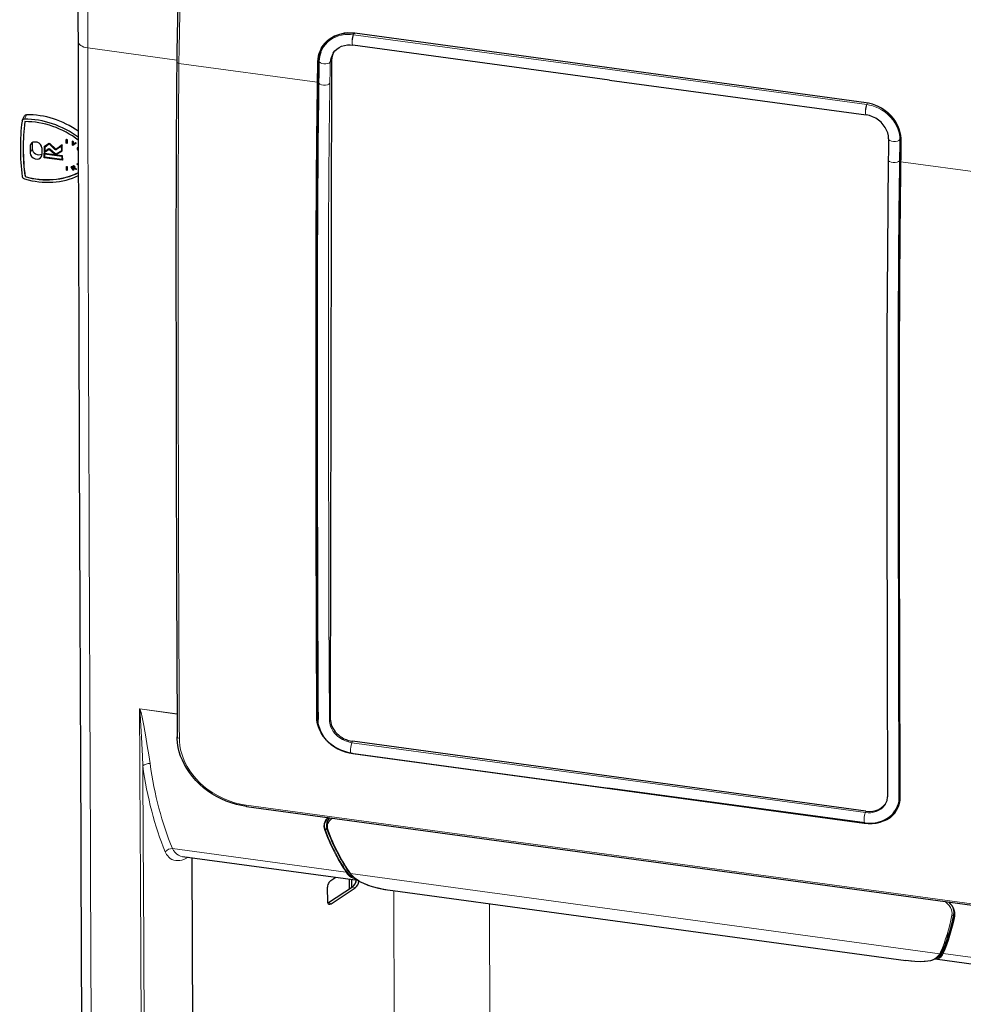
# Model space of a CAD drawing. Extents: x -26 to 514, y -3 to 930.
# Tile 7 of 9: x -26 to 302, y 241 to 584. Entities that reach past the tile are written whole.
import ezdxf

# ---------------------------------------------------------------- set-up
doc = ezdxf.new("R2010")
doc.units = 0

msp = doc.modelspace()

# ---------------------------------------------------------------- linework, layer by layer
at = {"color": 7, "lineweight": 15}
for p, q in [((89.906723, 578.695251), (89.9646, 578.6875)), ((89.9646, 578.6875), (90.212189, 579.236206)), ((179.385544, 566.517822), (89.9646, 578.6875)), ((90.347824, 579.305176), (268.56012, 555.04071)), ((28.357086, 569.856323), (-2.6828, 574.08252)), ((77.590286, 569.329712), (77.951065, 570.039612)), ((81.848969, 569.016052), (82.331406, 569.82135)), ((77.288147, 562.11853), (29.102386, 568.67926)), ((81.848969, 569.016052), (81.847794, 568.96637)), ((81.850342, 569.059326), (81.848969, 569.016052)), ((81.850342, 569.059326), (81.85231, 569.110046)), ((179.385544, 566.517822), (268.806488, 554.348206)), ((77.288132, 562.11853), (77.287186, 562.046875)), ((77.470032, 562.168457), (77.46907, 562.096802)), ((81.707535, 561.781921), (81.707108, 561.754272)), ((268.806488, 554.348206), (269.046204, 554.879456)), ((268.864319, 554.340149), (268.806488, 554.348206)), ((-24.762726, 549.241699), (-24.016296, 550.817017)), ((280.346222, 541.957031), (280.572937, 542.335571)), ((280.672333, 542.446655), (280.574707, 542.459961)), ((280.672974, 542.477295), (280.71579, 542.564575)), ((-22.227631, 540.893066), (-22.739105, 539.813599)), ((-22.03244, 538.87793), (-22.729095, 537.407654)), ((-15.874115, 538.874634), (-15.898987, 538.822144)), ((-13.617615, 538.851746), (-13.642487, 538.799194)), ((-7.809204, 540.56781), (-7.834076, 540.515259)), ((-6.251068, 539.31543), (-6.27594, 539.262939)), ((280.347046, 542.016296), (280.346222, 541.957031)), ((280.347504, 542.0802), (280.347046, 542.016296)), ((280.347504, 542.0802), (280.347504, 542.155273)), ((-13.833099, 537.178589), (-13.858002, 537.126099)), ((-6.027161, 538.72998), (-6.052032, 538.67749)), ((-7.807648, 532.903809), (-7.83255, 532.851318)), ((-7.526428, 532.949463), (-7.5513, 532.896973)), ((-7.139496, 532.464233), (-7.164368, 532.411743)), ((-6.989716, 532.120117), (-7.014587, 532.067566)), ((280.22229, 534.765564), (280.221924, 534.737915)), ((280.547791, 535.107117), (280.450928, 535.1203)), ((280.728394, 534.419128), (280.727448, 534.347412)), ((328.914185, 527.858398), (280.728394, 534.419128)), ((76.91626, 524.668457), (76.916534, 524.710754)), ((77.09819, 524.721558), (77.098465, 524.763794)), ((76.813187, 499.293274), (76.813232, 499.315857)), ((76.995117, 499.34845), (76.995163, 499.371033)), ((81.214279, 498.674316), (81.214279, 498.673401)), ((280.356476, 496.969055), (280.35675, 497.011383)), ((279.745483, 471.638245), (279.745483, 471.637329)), ((280.253387, 471.593903), (280.253418, 471.616486)), ((76.859116, 395.150665), (76.8591, 395.15683)), ((77.041046, 395.208069), (77.041031, 395.213348)), ((280.299286, 367.451294), (280.299286, 367.457458)), ((15.406952, 343.632538), (15.38266, 343.706543)), ((28.457794, 341.926697), (15.383057, 343.706909)), ((15.465424, 343.675476), (15.383057, 343.706696)), ((15.406952, 343.632538), (15.465424, 343.675476)), ((28.457886, 341.906494), (15.465424, 343.675476)), ((77.240036, 340.703094), (77.569901, 341.352112)), ((81.545914, 339.789734), (81.546158, 339.745972)), ((81.546158, 339.745972), (81.853882, 340.259613)), ((89.377304, 331.911011), (89.588074, 332.390656)), ((89.377304, 331.911011), (178.84668, 319.734741)), ((89.726624, 327.997375), (267.938934, 303.73288)), ((89.762772, 328.201294), (89.766785, 328.210022)), ((89.762772, 328.201294), (267.975098, 303.936829)), ((268.31604, 307.558472), (178.84668, 319.734741)), ((280.015442, 312.777435), (280.237183, 313.147522)), ((280.015442, 312.777435), (280.015472, 312.724762)), ((280.334137, 313.113342), (280.384674, 313.216339)), ((52.543427, 310.161652), (305.383118, 275.736267)), ((268.31604, 307.558472), (268.526825, 308.038147)), ((80.144287, 301.502686), (80.622299, 302.091522)), ((267.975098, 303.936829), (267.983795, 303.955719)), ((87.32106, 286.79776), (26.848907, 295.031342)), ((-1.66394, 286.207153), (-1.66394, 286.206146)), ((-1.66394, 286.205872), (-1.66391, 286.195953)), ((-1.66391, 286.195923), (-1.167938, 166.541351)), ((87.349747, 286.754639), (87.32106, 286.79776)), ((87.574097, 286.933289), (87.545532, 286.975708)), ((87.857529, 287.484039), (87.574097, 286.933289)), ((294.221344, 258.351837), (88.896439, 286.307831)), ((15.723297, 283.828583), (16.219238, 164.174011)), ((16.744751, 284.013702), (17.240723, 164.35881)), ((90.568832, 281.301331), (89.64566, 281.713684)), ((282.450989, 256.017517), (103.602005, 280.368713)), ((103.95491, 280.313995), (104.192886, 222.900589)), ((82.109009, 275.761078), (81.185837, 276.173431)), ((137.291031, 275.775116), (137.485306, 228.908264)), ((299.058502, 272.079834), (299.320221, 272.902527)), ((296.865631, 263.631805), (295.321136, 258.647522)), ((296.765045, 263.389984), (296.865631, 263.631805)), ((295.321136, 258.647522), (295.33728, 258.683838)), ((295.462463, 258.419067), (295.478546, 258.456085)), ((355.950684, 250.222504), (295.478546, 258.456085))]:
    msp.add_line(p, q, dxfattribs=at)
at = {"color": 7, "lineweight": 30}
for p, q in [((268.576904, 554.951782), (90.364563, 579.216309)), ((79.015472, 574.124634), (78.955048, 574.001526)), ((89.669174, 575.073059), (89.718002, 575.066406)), ((179.138947, 562.89679), (89.718002, 575.066406)), ((78.544128, 572.618958), (78.706635, 573.046204)), ((82.331406, 569.82135), (81.853882, 340.259613)), ((77.910675, 569.387573), (77.90921, 569.325623)), ((77.912659, 569.454346), (77.910675, 569.387573)), ((77.912659, 569.454407), (77.915543, 569.532837)), ((179.138947, 562.89679), (268.559906, 550.727112)), ((77.786026, 562.122986), (77.78566, 562.095337)), ((-25.502289, 548.818909), (-24.755829, 550.394226)), ((268.608704, 550.720459), (268.559906, 550.727112)), ((276.408386, 542.354248), (276.407532, 542.304565)), ((276.408936, 542.394775), (276.408386, 542.354248)), ((276.408936, 542.394775), (276.409241, 542.442383)), ((280.574707, 542.459961), (280.572937, 542.335571)), ((280.672333, 542.446655), (280.672974, 542.477295)), ((-16.378815, 540.643555), (-17.857697, 539.534058)), ((-17.832825, 539.586548), (-17.857697, 539.534058)), ((-17.857697, 539.534058), (-17.8508, 537.87854)), ((-16.353912, 540.696045), (-17.832825, 539.586548)), ((-16.264099, 540.488892), (-17.663696, 539.438904)), ((-17.663696, 539.438904), (-17.657623, 537.976501)), ((-17.657623, 537.976501), (-16.466187, 538.877441)), ((-17.638672, 539.457642), (-17.632751, 538.028992)), ((-17.632751, 538.028992), (-16.441315, 538.929993)), ((-16.441315, 538.929993), (-16.466187, 538.877441)), ((-16.457275, 538.882324), (-16.466187, 538.877441)), ((-16.432373, 538.934814), (-16.441315, 538.929993)), ((-16.353912, 540.696045), (-16.378815, 540.643555)), ((-16.086853, 540.510376), (-16.264099, 540.488892)), ((-14.114502, 538.737183), (-15.906677, 540.439575)), ((-15.856567, 538.863892), (-15.881439, 538.811401)), ((-15.874115, 538.874634), (-15.856567, 538.863892)), ((-15.856567, 538.863892), (-14.050659, 537.282349)), ((-15.770782, 540.616638), (-15.795654, 540.564148)), ((-13.987091, 538.84613), (-15.795654, 540.564148)), ((-13.962189, 538.898682), (-15.770782, 540.616638)), ((-13.962189, 538.898682), (-13.987091, 538.84613)), ((-11.568878, 540.241699), (-13.642487, 538.799194)), ((-11.543976, 540.294189), (-13.617615, 538.851746)), ((-11.760925, 539.874878), (-13.507294, 538.660034)), ((-11.754303, 538.283752), (-11.760925, 539.874878)), ((-11.543976, 540.294189), (-11.568878, 540.241699)), ((-11.560272, 538.179138), (-11.568878, 540.241699)), ((-11.5354, 538.231628), (-11.543976, 540.294189)), ((-10.127655, 542.174194), (-10.152527, 542.121704)), ((-10.152527, 542.121704), (-9.9104, 542.088745)), ((-10.147278, 540.860535), (-10.152527, 542.121704)), ((-9.905151, 540.827576), (-10.147278, 540.860535)), ((-10.127655, 542.174194), (-9.885498, 542.141235)), ((-9.885498, 542.141235), (-9.9104, 542.088745)), ((-9.9104, 542.088745), (-9.905151, 540.827576)), ((-9.880249, 540.880127), (-9.905151, 540.827576)), ((-9.885498, 542.141235), (-9.880249, 540.880127)), ((-8.037933, 540.19165), (-7.939026, 541.536743)), ((-7.850555, 540.086853), (-8.037933, 540.19165)), ((-7.914124, 541.589233), (-7.939026, 541.536743)), ((-7.939026, 541.536743), (-7.741669, 541.426392)), ((-7.914124, 541.589233), (-7.716797, 541.478882)), ((-7.848572, 540.299561), (-7.873474, 540.24707)), ((-6.715118, 540.852173), (-7.850555, 540.086853)), ((-7.79599, 540.882507), (-7.834076, 540.515259)), ((-7.777618, 540.872192), (-7.809204, 540.56781)), ((-7.351471, 540.63385), (-7.79599, 540.882507)), ((-7.741669, 541.426392), (-7.781769, 541.025024)), ((-7.756866, 541.077515), (-7.781769, 541.025024)), ((-7.781769, 541.025024), (-7.233582, 540.718445)), ((-7.716797, 541.478882), (-7.756866, 541.077515)), ((-7.756866, 541.077515), (-7.20871, 540.770935)), ((-7.716797, 541.478882), (-7.741669, 541.426392)), ((-7.681763, 540.407654), (-7.351471, 540.63385)), ((-7.65686, 540.460205), (-7.681763, 540.407654)), ((-7.656891, 540.460205), (-7.379974, 540.64978)), ((-7.233582, 540.718445), (-6.898499, 540.954712)), ((-7.20871, 540.770935), (-7.233582, 540.718445)), ((-7.20871, 540.770935), (-6.873627, 541.007263)), ((-6.873627, 541.007263), (-6.898499, 540.954712)), ((-6.898499, 540.954712), (-6.715118, 540.852173)), ((-6.873627, 541.007263), (-6.690247, 540.904663)), ((-6.690247, 540.904663), (-6.715118, 540.852173)), ((-6.309143, 539.224915), (-6.334015, 539.172424)), ((-6.15152, 538.935486), (-6.176422, 538.882935)), ((-6.006592, 539.499573), (-6.031494, 539.447083)), ((-17.876892, 537.442505), (-17.901794, 537.389954)), ((-17.901794, 537.389954), (-11.553406, 536.525635)), ((-17.895172, 535.802307), (-17.901794, 537.389954)), ((-11.546814, 534.938049), (-17.895172, 535.802307)), ((-17.876892, 537.442505), (-11.528534, 536.578186)), ((-17.8508, 537.87854), (-17.849609, 537.589783)), ((-17.849609, 537.589783), (-16.336151, 538.734314)), ((-17.702179, 535.944092), (-17.707367, 537.195435)), ((-17.707367, 537.195435), (-11.746429, 536.383911)), ((-17.677277, 535.996582), (-17.702179, 535.944092)), ((-11.741211, 535.132568), (-17.702179, 535.944092)), ((-17.677277, 535.996582), (-17.682251, 537.192017)), ((-11.741455, 535.188477), (-17.677277, 535.996582)), ((-17.632751, 538.028992), (-17.657623, 537.976501)), ((-15.991547, 538.687378), (-14.186951, 537.106995)), ((-15.898987, 538.822144), (-15.881439, 538.811401)), ((-15.881439, 538.811401), (-14.075562, 537.229858)), ((-14.075562, 537.229858), (-14.072357, 537.227051)), ((-14.047485, 537.279602), (-14.072357, 537.227051)), ((-14.050659, 537.282349), (-14.047485, 537.279602)), ((-13.858002, 537.126099), (-13.853668, 537.125488)), ((-13.828766, 537.177979), (-13.853668, 537.125488)), ((-13.853668, 537.125488), (-13.661743, 537.14624)), ((-13.833099, 537.178589), (-13.828766, 537.177979)), ((-13.828766, 537.177979), (-13.636871, 537.19873)), ((-13.661743, 537.14624), (-11.754303, 538.283752)), ((-13.636871, 537.19873), (-13.661743, 537.14624)), ((-13.636871, 537.19873), (-11.754456, 538.321289)), ((-13.533783, 537.002197), (-11.560272, 538.179138)), ((-13.507294, 538.660034), (-13.508148, 538.659424)), ((-11.746429, 536.383911), (-11.741211, 535.132568)), ((-11.5354, 538.231628), (-11.560272, 538.179138)), ((-11.528534, 536.578186), (-11.553406, 536.525635)), ((-11.553406, 536.525635), (-11.546814, 534.938049)), ((-11.528534, 536.578186), (-11.521912, 534.99054)), ((-5.970032, 538.320312), (-6.191193, 538.60968)), ((-6.052032, 538.67749), (-5.970703, 538.571045)), ((-6.027161, 538.72998), (-5.970917, 538.656433)), ((-11.521912, 534.99054), (-11.546814, 534.938049)), ((-10.08847, 532.75769), (-10.113342, 532.7052)), ((-10.113342, 532.7052), (-9.871216, 532.672241)), ((-10.108093, 531.444092), (-10.113342, 532.7052)), ((-10.08847, 532.75769), (-9.846344, 532.724731)), ((-9.846344, 532.724731), (-9.871216, 532.672241)), ((-9.871216, 532.672241), (-9.865967, 531.411133)), ((-9.846344, 532.724731), (-9.841095, 531.463623)), ((-8.408112, 532.679932), (-7.83255, 532.851318)), ((-8.383209, 532.732422), (-8.408112, 532.679932)), ((-7.754456, 531.463257), (-8.408112, 532.679932)), ((-8.383209, 532.732422), (-7.807648, 532.903809)), ((-7.753387, 532.718872), (-8.163788, 532.59668)), ((-8.163788, 532.59668), (-7.947571, 532.194214)), ((-8.118011, 532.610352), (-7.922699, 532.246704)), ((-7.947571, 532.194214), (-7.578705, 532.304077)), ((-7.922699, 532.246704), (-7.947571, 532.194214)), ((-7.922699, 532.246704), (-7.553802, 532.356567)), ((-7.674072, 532.114319), (-7.872833, 532.055115)), ((-7.872833, 532.055115), (-7.582397, 531.514465)), ((-7.827057, 532.068726), (-7.557526, 531.567017)), ((-7.553802, 532.356567), (-7.578705, 532.304077)), ((-7.381683, 532.433655), (-7.406555, 532.381104)), ((-7.319733, 532.876465), (-7.344635, 532.823975)), ((-7.219238, 532.240112), (-7.24411, 532.187622)), ((-7.167816, 532.709229), (-7.192688, 532.656738)), ((-7.147797, 532.444824), (-7.172668, 532.392334)), ((-7.16452, 532.411804), (-7.172668, 532.392334)), ((-7.139648, 532.464294), (-7.147797, 532.444824)), ((-7.014587, 532.067566), (-6.612244, 531.803345)), ((-6.989716, 532.120117), (-6.587372, 531.855896)), ((-6.435669, 533.622375), (-6.313477, 533.734619)), ((-6.410767, 533.674866), (-6.435669, 533.622375)), ((-5.956604, 533.214844), (-6.435669, 533.622375)), ((-6.410767, 533.674866), (-6.288605, 533.787109)), ((-6.288605, 533.787109), (-6.313477, 533.734619)), ((-6.313477, 533.734619), (-5.957184, 533.431519)), ((-6.288605, 533.787109), (-5.957397, 533.505371)), ((276.302032, 535.102783), (276.301697, 535.075195)), ((280.615723, 534.492065), (280.614746, 534.42041)), ((-24.518829, 529.215515), (-24.493958, 529.268005)), ((-9.865967, 531.411133), (-10.108093, 531.444092)), ((-9.841095, 531.463623), (-9.865967, 531.411133)), ((-7.582397, 531.514465), (-7.754456, 531.463257)), ((-7.557526, 531.567017), (-7.582397, 531.514465)), ((-6.826843, 531.739441), (-7.134918, 531.941406)), ((-6.612244, 531.803345), (-6.826843, 531.739441)), ((-6.587372, 531.855896), (-6.612244, 531.803345)), ((280.243805, 497.044189), (280.24408, 497.086487)), ((280.140686, 471.67041), (280.140747, 471.692993)), ((280.186615, 367.528992), (280.186584, 367.535156)), ((77.57608, 340.101532), (77.576508, 340.045807)), ((179.057449, 320.214417), (89.588074, 332.390656)), ((89.138474, 328.295532), (178.607819, 316.119263)), ((268.526825, 308.038147), (179.057449, 320.214417)), ((268.077179, 303.942993), (178.607819, 316.119263)), ((276.045624, 313.093323), (276.045776, 313.049896)), ((52.657288, 309.701569), (305.497009, 275.276184)), ((279.497192, 309.401794), (279.558838, 309.527466)), ((81.286713, 305.354523), (81.610901, 305.759399)), ((278.816772, 308.425598), (279.044067, 308.797089)), ((30.374878, 292.253296), (91.423294, 283.941254)), ((33.567932, 291.818542), (33.929199, 204.655746)), ((-5.04425, 288.547424), (-4.548309, 168.897339)), ((82.075363, 283.879395), (83.762375, 284.984222)), ((81.185837, 276.173431), (89.64566, 281.713684)), ((88.437683, 284.347626), (88.451843, 280.931854)), ((89.281616, 284.232727), (89.293015, 281.482727)), ((90.766083, 284.030609), (90.768936, 283.340851)), ((80.804596, 281.361145), (80.82431, 276.605804)), ((82.109009, 275.761078), (90.568832, 281.301331)), ((103.617889, 280.360016), (282.466858, 256.00885)), ((299.302704, 271.672791), (297.482086, 265.614624)), ((292.692688, 256.537415), (354.80481, 248.080566))]:
    msp.add_line(p, q, dxfattribs=at)
for points in [[(43.042297, 683.345215), (40.754608, 675.616272), (38.843292, 668.723572), (37.360291, 662.978638), (35.919403, 656.916199), (34.874115, 652.099365), (33.856964, 646.932373), (32.874939, 641.304077), (31.982819, 635.386353), (31.200989, 629.237732), (30.526947, 622.804321), (29.972351, 616.247864), (29.538055, 609.80957), (29.11792, 601.690491), (28.818787, 593.802246), (28.563873, 584.071411), (28.38736, 572.84314), (28.350983, 569.16095)], [(78.667938, 573.64624), (79.260025, 574.651367), (79.960205, 575.57135), (80.799637, 576.439087), (81.786621, 577.238831), (82.777786, 577.867249), (83.892548, 578.411621), (85.131622, 578.851501), (86.288605, 579.127441), (87.522751, 579.293518), (88.597565, 579.337708), (89.764938, 579.284241), (90.364563, 579.216309)], [(84.048767, 578.476074), (83.034515, 577.981323), (82.090027, 577.385681), (81.226227, 576.696045), (80.452713, 575.920288), (79.777802, 575.06665), (79.179947, 574.090454), (78.706802, 573.046692)], [(82.877457, 572.333923), (83.424896, 573.04303), (84.103622, 573.682983), (84.898926, 574.225952), (85.800293, 574.656372), (86.792068, 574.959412), (87.854019, 575.122986), (88.779617, 575.146851), (89.669174, 575.073059)], [(280.736053, 541.654358), (280.704742, 542.718628), (280.566467, 543.799072), (280.318024, 544.894287), (279.954407, 546.000671), (279.469604, 547.112366), (278.856415, 548.221802), (278.106415, 549.319641), (277.210388, 550.393188), (276.158813, 551.425781), (275.262695, 552.160522), (274.272125, 552.847961), (273.187622, 553.473511), (272.014771, 554.019897), (270.766022, 554.468445), (269.46228, 554.80127), (268.576935, 554.951782)], [(276.409241, 542.442383), (276.335327, 543.438904), (276.110931, 544.445068), (275.740143, 545.441101), (275.226868, 546.408813), (274.576141, 547.329285), (273.796417, 548.181396), (272.901764, 548.942505), (271.911499, 549.591614), (270.848846, 550.111572), (269.739563, 550.48999), (268.608704, 550.720459)], [(-16.457275, 538.882324), (-16.440735, 538.890503), (-16.264648, 538.928467), (-16.018555, 538.882141), (-15.898987, 538.822144)], [(-16.432373, 538.934814), (-16.415863, 538.943054), (-16.239777, 538.980957), (-15.993683, 538.934631), (-15.874115, 538.874634)], [(-15.906677, 540.439575), (-16.013092, 540.490906), (-16.086853, 540.510376)], [(-13.642487, 538.799194), (-13.791077, 538.758606), (-13.876068, 538.779419), (-13.987091, 538.84613)], [(-13.617615, 538.851746), (-13.766205, 538.811157), (-13.851196, 538.831909), (-13.962189, 538.898682)], [(-6.175812, 538.882996), (-6.152191, 538.827881), (-6.052032, 538.67749)], [(-5.972473, 539.260925), (-6.08551, 539.178772), (-6.153168, 539.091187)], [(-6.15094, 538.935486), (-6.127319, 538.880432), (-6.027161, 538.72998)], [(-16.336151, 538.734314), (-16.241119, 538.757629), (-16.129639, 538.746887), (-15.991547, 538.687378)], [(-14.186951, 537.106995), (-13.952301, 536.981567), (-13.8573, 536.957947)], [(-13.508148, 538.659424), (-13.707397, 538.589111), (-13.910095, 538.618103), (-14.092163, 538.719055), (-14.11441, 538.737244)], [(-14.072357, 537.227051), (-13.980835, 537.171143), (-13.858002, 537.126099)], [(-14.047485, 537.279602), (-13.955963, 537.223633), (-13.833099, 537.178589)], [(-13.8573, 536.957947), (-13.698486, 536.952942), (-13.533783, 537.002197)], [(-7.51236, 532.726135), (-7.620941, 532.742188), (-7.753387, 532.718872)], [(-7.172668, 532.392334), (-7.248657, 532.297241), (-7.379425, 532.217102)], [(276.301697, 535.075195), (275.997375, 503.298828), (275.856354, 474.55899), (275.850525, 471.958069)], [(275.850494, 471.956482), (275.808197, 417.99231), (275.897278, 359.464935), (276.045624, 313.093323)], [(89.138474, 328.295532), (88.391403, 328.418304), (87.649338, 328.582367), (86.915222, 328.786896), (86.191498, 329.030975), (85.480789, 329.313629), (84.78566, 329.63382), (84.108643, 329.990356), (83.452255, 330.381958), (82.818878, 330.807281), (82.210968, 331.264923), (81.630875, 331.753326), (81.080887, 332.270844), (80.563232, 332.815857), (80.080063, 333.386536), (79.633499, 333.981049), (78.99501, 334.986176), (78.678238, 335.583466), (78.398636, 336.194824), (78.157639, 336.81839), (77.956619, 337.452209), (77.796875, 338.094116), (77.679581, 338.741943), (77.60582, 339.393372), (77.576508, 340.045807)], [(52.657288, 309.701569), (50.897888, 309.996613), (49.124084, 310.407379), (47.352417, 310.934113), (45.598816, 311.575073), (43.878479, 312.326721), (42.20578, 313.183777), (40.593933, 314.13974), (39.05481, 315.186829), (37.695679, 316.236847), (36.416321, 317.350952), (34.972473, 318.785675), (33.814911, 320.10614), (32.766846, 321.472198), (31.830688, 322.876221), (31.007843, 324.311768), (30.29892, 325.77417), (29.704254, 327.260406), (29.225067, 328.767914), (28.863495, 330.294128), (28.622711, 331.836365), (28.506927, 333.391663), (28.497009, 333.912476)], [(268.077179, 303.942993), (269.438995, 303.827789), (270.791901, 303.854645), (271.680786, 303.952637), (272.813049, 304.177124), (273.906128, 304.511261), (274.5737, 304.779755), (275.217651, 305.091614), (275.834778, 305.446167), (276.421936, 305.842468), (276.975891, 306.279327), (277.493469, 306.755066), (277.971527, 307.267761), (278.618439, 308.116211), (278.816772, 308.425598)], [(81.286713, 305.354523), (80.879211, 304.722382), (80.617554, 304.035156), (80.505142, 303.351471), (80.529358, 302.584106), (80.687317, 301.856598), (80.767349, 301.616943)], [(88.617432, 286.39679), (89.340057, 285.577759), (90.156845, 284.840088), (91.054855, 284.178833), (92.024292, 283.587524), (93.415695, 282.896454), (94.910004, 282.30249), (96.500824, 281.791107), (98.616608, 281.248901), (100.854965, 280.796143), (103.617889, 280.360016)], [(297.283752, 276.39447), (297.870697, 275.798584), (298.395569, 275.131561), (298.866058, 274.333252), (299.14975, 273.632446), (299.313599, 272.946533), (299.361847, 272.28479), (299.299286, 271.654266)], [(294.7659, 258.491425), (294.276733, 257.804901), (293.700195, 257.222931), (293.110382, 256.782776), (292.463196, 256.421204), (291.764618, 256.133148), (290.984436, 255.904053), (290.080994, 255.729935), (288.773834, 255.603394), (287.410919, 255.582153), (285.516052, 255.675842), (283.372681, 255.892151), (282.466858, 256.00885)]]:
    msp.add_lwpolyline(points, dxfattribs=at)
at = {"color": 7, "lineweight": 15}
for points in [[(43.977875, 683.855469), (42.537415, 679.050171), (40.522888, 671.994263), (39.373962, 667.736633), (37.934235, 662.072266), (37.07782, 658.47644), (36.033813, 653.788696), (35.02182, 648.822693), (34.14389, 644.052307), (33.44043, 639.804688), (33.105194, 637.608093), (32.488495, 633.190796), (31.690491, 626.480347), (31.082794, 620.220276), (30.776703, 616.495728), (30.363892, 610.564758), (30.124115, 606.435242), (29.875, 601.344177), (29.632233, 595.17749), (29.368744, 586.010559), (29.15802, 573.99176), (29.102417, 568.679382)], [(77.408447, 569.283142), (77.476974, 570.27887), (77.642181, 571.261841), (77.906326, 572.230164), (78.272659, 573.179871), (78.725723, 574.071411), (79.28035, 574.932556), (79.940186, 575.755371), (80.708832, 576.530334), (81.48439, 577.168701), (82.349701, 577.751343), (83.305023, 578.267395), (84.348495, 578.704712), (85.498276, 579.05603), (86.725052, 579.297729), (88.013321, 579.41687), (89.341492, 579.404053), (90.347824, 579.305176)], [(89.906723, 578.695251), (88.909714, 578.785889), (87.915787, 578.797607), (86.932068, 578.729919), (85.787292, 578.54657), (84.679794, 578.252625), (83.622055, 577.850952), (82.626129, 577.345703), (81.703445, 576.742432), (80.881165, 576.063721), (80.147476, 575.304688), (79.50946, 574.472656), (78.973221, 573.575012), (78.544128, 572.618958)], [(280.848816, 541.58374), (280.822418, 542.592407), (280.701935, 543.612427), (280.485718, 544.642273), (280.105835, 545.859741), (279.58493, 547.077637), (278.917389, 548.28479), (278.105743, 549.456299), (277.136719, 550.589783), (276.588348, 551.139038), (275.998535, 551.670288), (275.37439, 552.174683), (274.709656, 552.65448), (273.687134, 553.291687), (272.586487, 553.857422), (271.416626, 554.337341), (270.191284, 554.717285), (269.380341, 554.903564), (268.56015, 555.04071)], [(268.864319, 554.340149), (269.732574, 554.187012), (270.593109, 553.975342), (271.737823, 553.598206), (272.849396, 553.12085), (273.917328, 552.548401), (275.068634, 551.78772), (276.135498, 550.922058), (277.104919, 549.963196), (277.965302, 548.92334), (278.619446, 547.959045), (279.177155, 546.950073), (279.633057, 545.903809), (279.981689, 544.827759), (280.180664, 543.945251), (280.303619, 543.052612), (280.347504, 542.155273)], [(81.214279, 498.673096), (81.214737, 439.389618), (81.307541, 392.672028), (81.361816, 377.052673), (81.545914, 339.789734)], [(279.745483, 471.637085), (279.726074, 412.354553), (279.809723, 365.654755), (280.015442, 312.777435)], [(16.50473, 323.867432), (16.360352, 327.16806), (16.033203, 333.796906), (15.706635, 339.788818), (15.542999, 342.373596), (15.491638, 343.007172), (15.43869, 343.477478), (15.406952, 343.632538)], [(19.050385, 324.620178), (18.591553, 327.705353), (18.083679, 330.830719), (17.536499, 334.013245), (16.836853, 337.899323), (16.277771, 340.808868), (15.929321, 342.394012), (15.75827, 343.025574), (15.628265, 343.396393), (15.566864, 343.528717), (15.465424, 343.675476)], [(89.726624, 327.997375), (88.376312, 328.243927), (87.043762, 328.612213), (85.742905, 329.097717), (84.487335, 329.695068), (83.290283, 330.397949), (82.164581, 331.19931), (81.122513, 332.091187), (80.140289, 333.105225), (79.273941, 334.196838), (78.535629, 335.353668), (77.936508, 336.562134), (77.48645, 337.807373), (77.319962, 338.438843), (77.193665, 339.073456), (77.093994, 339.860687), (77.058105, 340.645233)], [(81.546158, 339.745972), (81.573807, 339.214081), (81.648911, 338.679382), (81.77124, 338.143372), (81.93959, 337.611237), (82.346375, 336.68866), (82.884613, 335.805542), (83.543518, 334.978302), (84.310486, 334.222198), (85.171234, 333.551086), (86.110016, 332.977234), (87.109863, 332.511108), (88.15274, 332.161224), (88.762939, 332.015503), (89.377304, 331.911011)], [(29.248199, 333.389038), (29.282837, 332.36969), (29.435059, 330.901428), (29.704193, 329.444672), (30.086487, 328.003174), (30.578857, 326.580383), (31.178864, 325.179718), (31.971222, 323.650452), (32.892303, 322.158417), (33.939087, 320.710907), (35.107452, 319.316559), (36.408386, 317.968964), (37.820465, 316.696228), (39.334473, 315.508759), (40.939545, 314.416443), (42.750275, 313.359985), (44.635742, 312.433411), (46.578094, 311.644958), (48.557678, 311.001099), (50.553558, 310.506165), (52.543427, 310.161652)], [(267.938934, 303.73288), (269.347595, 303.609406), (270.743561, 303.624603), (272.10968, 303.78009), (273.428314, 304.075928), (274.681702, 304.510468), (275.278381, 304.778687), (275.852203, 305.080048), (276.395233, 305.409973), (276.911743, 305.770599), (277.555847, 306.297363), (278.14505, 306.87384), (278.675354, 307.496796), (279.197083, 308.248474), (279.635345, 309.048401), (279.98645, 309.890228), (280.247589, 310.76709), (280.438232, 311.843109), (280.498291, 312.945862)], [(267.975098, 303.936829), (268.737854, 303.85318), (269.499084, 303.810272), (270.244171, 303.808228), (270.982483, 303.846313), (272.079987, 303.980469), (273.146393, 304.206665), (274.172272, 304.524109), (275.148224, 304.931152), (276.134644, 305.467957), (277.04071, 306.101562), (277.855743, 306.82608), (278.570007, 307.634277), (279.174957, 308.5177), (279.66333, 309.466705)], [(275.734375, 311.288971), (275.382507, 310.538666), (274.917053, 309.848267), (274.345825, 309.229401), (273.678558, 308.692291), (272.926514, 308.245728), (272.095917, 307.89444), (271.206238, 307.647552), (270.272156, 307.508362), (269.303619, 307.478333), (268.31604, 307.558472)], [(81.122025, 305.825958), (80.631378, 305.383392), (80.233398, 304.885284), (79.934326, 304.341827), (79.737076, 303.76413), (79.6642, 303.380981), (79.632462, 302.99118), (79.642105, 302.5802), (79.693924, 302.167572), (79.910873, 301.3638)], [(82.669327, 305.615295), (82.111572, 305.243195), (81.647583, 304.800629), (81.288147, 304.298706), (81.039764, 303.750336), (80.916275, 303.249969), (80.876068, 302.734192), (80.916153, 302.21106), (80.996384, 301.818237), (81.117371, 301.427948)], [(80.62558, 305.156799), (80.251892, 304.585236), (80.003204, 303.96698), (79.880264, 303.317352), (79.879639, 302.650757), (79.971863, 302.074768), (80.144287, 301.502686)], [(32.277863, 291.994202), (31.316345, 291.475037), (30.779785, 291.245361), (30.072662, 291.011047), (29.378265, 290.861023), (28.700562, 290.797791), (27.990906, 290.830048), (27.312805, 290.969482), (26.67337, 291.21756), (26.079834, 291.574188), (25.611603, 291.966278), (25.187042, 292.434448), (24.809998, 292.974243), (24.560364, 293.422363), (24.340057, 293.903839)], [(30.374878, 292.253296), (29.653473, 292.416138), (28.968445, 292.704285), (28.332397, 293.11615), (27.758453, 293.64743), (27.259827, 294.2901), (26.848907, 295.031342)], [(91.233444, 284.061523), (90.243103, 284.414246), (89.763596, 284.640808), (89.298401, 284.902985), (88.706512, 285.31073), (88.155609, 285.788025), (87.655869, 286.337463), (87.349747, 286.754639)], [(90.29245, 284.731598), (89.524551, 285.126465), (88.803238, 285.620911), (88.146225, 286.221832), (87.574097, 286.933289)], [(103.602005, 280.368713), (101.773087, 280.644531), (99.958862, 280.973816), (98.563034, 281.272522), (97.205841, 281.611053), (96.05864, 281.943909), (94.950317, 282.316589), (93.522141, 282.8927), (92.181519, 283.566467), (91.549301, 283.94458), (90.946259, 284.352448), (90.193329, 284.945068), (89.506882, 285.5961), (88.896439, 286.307831)], [(296.108246, 276.554535), (296.847961, 275.917297), (297.471008, 275.215759), (297.959747, 274.468323), (298.299774, 273.69519), (298.459351, 273.062683), (298.510559, 272.439331), (298.452637, 271.83667)], [(297.395935, 276.379211), (298.067352, 275.681641), (298.624207, 274.937103), (299.053833, 274.161194), (299.346313, 273.370605), (299.478943, 272.723694), (299.512848, 272.088074), (299.447815, 271.472778)], [(282.450989, 256.017517), (284.220917, 255.803406), (285.906616, 255.658966), (287.047546, 255.606949), (288.126373, 255.605621), (289.101624, 255.658905), (290.016113, 255.772659), (291.078217, 256.012848), (291.572174, 256.178162), (292.040375, 256.376373), (292.691437, 256.739563), (293.276184, 257.187042), (293.788361, 257.723511), (294.221344, 258.351837)], [(292.693085, 256.537659), (293.011139, 256.519501), (293.330933, 256.54361), (293.618042, 256.603943), (293.901764, 256.703247), (294.290314, 256.913635), (294.659668, 257.212646), (295.001953, 257.606201), (295.244934, 257.982025), (295.462463, 258.419067)], [(293.225372, 256.85907), (293.753143, 256.994385), (294.262146, 257.270477), (294.734741, 257.703522), (295.151428, 258.306305), (295.321136, 258.647522)]]:
    msp.add_lwpolyline(points, dxfattribs=at)
at = {"color": 7, "lineweight": 30}
for centre, radius, start, end in [((4093.616943, 585.666382), 4099.690526, 179.884288, 180.129468), ((113444.835938, 833.907959), 113451.190658, 180.130042, 180.275429), ((87.846146, 569.861877), 9.896067, 155.327559, 178.810732), ((87.316422, 569.906128), 9.31063, 153.90442, 174.497755), ((87.287033, 569.910767), 9.28204, 145.042523, 153.850394), ((87.421799, 569.995667), 9.365637, 147.723359, 153.840982), ((87.700394, 569.148926), 9.792049, 159.244235, 177.752845), ((7489.04541, 504.682068), 7460.9729, 179.50483, 179.792135), ((1069.532959, 548.756592), 991.837004, 178.811702, 179.227838), ((5370.467285, 490.641174), 5293.163526, 179.226527, 179.909765), ((1555.217285, 519.957703), 1279.004968, 178.998877, 179.321535), ((269.928345, 542.513306), 10.646887, 359.712928, 14.359711), ((270.564728, 542.684082), 10.110361, 358.828265, 2.479168), ((-16.163177, 540.078003), 0.605378, 82.822041, 110.87024), ((-16.138306, 540.130493), 0.605378, 82.822041, 110.87024), ((-16.206848, 539.947632), 0.740962, 56.296625, 80.730329), ((-16.181946, 540.000183), 0.740962, 56.296625, 80.730329), ((1284.288574, 521.23645), 1003.760223, 178.834447, 179.243329), ((1284.849731, 521.878174), 1004.321073, 178.841823, 179.236841), ((-7.548553, 532.023132), 0.874595, 90.180162, 108.92703), ((-7.523682, 532.075623), 0.874595, 90.180162, 108.92703), ((5712.861328, 462.815125), 5432.726629, 179.235994, 179.700392), ((5722.046875, 461.702026), 5441.917745, 179.234354, 179.627446), ((7224.559082, 505.717407), 7196.484722, 179.792736, 179.994896), ((34179.671875, 503.407166), 34151.596106, 179.995046, 180.169807), ((24618.976562, 460.30899), 24541.696142, 179.909724, 180.280647), ((5532.687012, 463.006256), 5252.553625, 179.628702, 179.905243), ((25212.685547, 430.552124), 24932.579229, 179.905503, 180.144809), ((33427.925781, 501.321686), 33399.848471, 180.170053, 180.287177), ((24722.152344, 429.500549), 24442.044897, 180.145273, 180.273039), ((271.120636, 313.010223), 4.924808, 339.54095, 0.461742), ((272.117645, 313.163574), 8.282488, 333.957645, 355.218848), ((272.131683, 313.030029), 8.210862, 314.660228, 333.775338), ((272.145081, 313.62146), 8.55352, 321.685145, 333.687919), ((83.652985, 302.71582), 3.889078, 127.451904, 141.121025), ((97.579773, 293.389587), 11.367557, 213.627434, 217.962828), ((235.954987, 283.578583), 64.456133, 343.372627, 349.339057), ((244.463776, 281.432495), 55.326721, 336.201302, 343.382717), ((289.876312, 261.417969), 5.698471, 329.09823, 336.076479)]:
    msp.add_arc(centre, radius, start, end, dxfattribs=at)
at = {"color": 7, "lineweight": 15}
for centre, radius, start, end in [((4103.820801, 583.352112), 4106.514145, 179.883755, 180.129331), ((113450.710938, 831.581116), 113453.685499, 180.130042, 180.275429), ((87.494308, 569.15271), 9.904901, 153.019419, 178.97605), ((87.311813, 570.052307), 9.241919, 147.615114, 153.855557), ((88.237244, 568.857849), 6.389135, 147.034807, 177.738065), ((7490.541992, 504.174011), 7461.718369, 179.50468, 179.79208), ((1082.314941, 548.847534), 1005.114241, 178.835007, 179.243466), ((1082.041748, 548.903687), 1004.659151, 178.835021, 179.24348), ((882.330078, 549.73999), 800.713129, 178.624104, 179.138295), ((5519.290039, 489.333069), 5442.488357, 179.234477, 179.627555), ((5519.317383, 489.3862), 5442.334194, 179.234491, 179.627555), ((4545.59375, 495.43631), 4464.38009, 179.14884, 179.958436), ((1258.1875, 521.502136), 978.055118, 178.801635, 179.222989), ((1284.84021, 521.151001), 1004.199351, 178.834105, 179.242947), ((5513.71582, 463.63858), 5233.976838, 179.221664, 179.912428), ((5722.743652, 461.62561), 5442.502136, 179.234395, 179.627473), ((7226.826172, 505.20578), 7198.000298, 179.792668, 179.994869), ((5329.90918, 490.635345), 5253.102932, 179.628798, 179.905325), ((5329.9375, 490.690155), 5252.949731, 179.628812, 179.905311), ((34181.839844, 502.898285), 34153.011587, 179.995046, 180.169807), ((25009.878906, 458.182617), 24933.099483, 179.90553, 180.144836), ((25009.908203, 458.238617), 24932.94767, 179.90553, 180.144836), ((5533.356934, 462.931488), 5253.110808, 179.628743, 179.90527), ((25213.322266, 430.481262), 24933.102972, 179.90553, 180.144822), ((33434.035156, 500.826782), 33405.204184, 180.170067, 180.287191), ((24516.751953, 457.118591), 24439.971497, 180.145273, 180.273052), ((24512.697266, 457.159912), 24435.735335, 180.145259, 180.273066), ((24720.191406, 429.419067), 24439.971802, 180.145273, 180.273052), ((29381.191406, 480.629333), 29366.128513, 180.267151, 180.383975), ((91.775879, 342.981934), 14.917105, 260.240224, 262.244085), ((29360.925781, 480.687012), 29344.839686, 180.306192, 180.384002), ((272.159454, 313.138733), 8.234024, 333.985399, 356.715794), ((84.206375, 303.011993), 3.743269, 132.922912, 141.259158), ((97.49292, 293.002502), 10.895736, 213.578571, 217.910304), ((235.34964, 284.177185), 64.846633, 343.361842, 349.248399), ((245.40007, 280.741058), 54.592463, 336.168978, 343.389622), ((296.623108, 263.703613), 0.252946, 343.509171, 2.377568), ((289.740112, 261.024414), 5.217665, 329.188272, 336.155668)]:
    msp.add_arc(centre, radius, start, end, dxfattribs=at)
for centre, major_axis, ratio, start_param, end_param in [((89.933853, 577.050476), (-0.264557, -1.977417), 0.212114, 3.7590790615, 6.2829113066), ((89.987045, 577.043335), (-0.269043, -1.976898), 0.211057, 3.7595575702, 6.2831853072), ((90.384827, 579.364929), (0.020233, 0.148621), 0.211021, 2.0126825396, 3.1414059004), ((-1.563019, 576.412842), (4.5, 0.010223), 0.534238, 3.1416483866, 4.4596966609), ((29.350922, 569.152344), (0.999969, -0.008636), 0.490093, 3.1415926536, 4.4654081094), ((77.445679, 569.350708), (0.149963, -0.003082), 0.468882, 4.4711401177, 6.0244166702), ((79.929443, 569.452576), (2.013916, -0.079742), 0.471833, 3.1410249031, 5.9994669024), ((77.325424, 562.189453), (0.149994, -0.002014), 0.490993, 4.4677240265, 6.0210345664), ((79.791977, 562.094971), (2.005951, -0.02832), 0.491057, 3.1419043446, 5.9887004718), ((268.828949, 552.703979), (-0.269043, -1.976898), 0.211057, 3.7595575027, 6.2831853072), ((268.88208, 552.696655), (-0.273499, -1.976227), 0.21, 3.7600317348, 6.2834570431), ((268.597137, 555.100403), (0.020233, 0.148621), 0.211021, 2.0126825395, 3.1417794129), ((278.424744, 542.438538), (2.015472, -0.003387), 0.464556, 3.1411033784, 5.9794739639), ((358.786804, 683.992981), (-42.411957, -311.63678), 0.211057, 5.2128660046, 5.2385456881), ((280.886047, 541.651306), (0.149963, -0.003082), 0.468885, 3.1417028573, 4.4711477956), ((278.308014, 535.078064), (2.005981, -0.025024), 0.490744, 3.1418663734, 5.9856884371), ((722.087891, 1375.341309), (-239.507492, -1759.865845), 0.211057, 5.2385456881, 5.2797921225), ((280.367828, 535.258362), (0.249969, -0.003326), 0.490901, 6.0384946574, 6.2831853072), ((280.765686, 534.490112), (0.149994, -0.002014), 0.490994, 3.1417079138, 4.4677282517), ((2432.601318, 4871.062012), (-1166.490112, -8571.198242), 0.211057, 5.2797921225, 5.2857137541), ((77.095428, 340.724243), (0.149994, 0.000702), 0.543102, 4.4583523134, 6.0116953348), ((89.747513, 339.016846), (11.698273, -5.447205), 0.812539, 3.5074418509, 4.0463851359), ((29.497009, 333.917511), (1, 0.005005), 0.544701, 3.1416204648, 4.4582160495), ((89.408539, 330.279999), (-0.270081, -1.984497), 0.211061, 3.7770129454, 6.2831853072), ((89.763947, 328.076569), (-0.020233, -0.148621), 0.211021, 3.7460581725, 5.3029931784), ((18.43634, 323.013855), (2.476288, 0.343597), 0.638816, 1.2327989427, 2.3722803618), ((151.246109, 437.015991), (-95.624268, -179.755966), 0.540459, 5.6420482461, 5.863620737), ((154.165848, 437.100372), (-96.7341, -177.998947), 0.542504, 5.6502665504, 5.8710128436), ((268.218231, 314.400391), (11.005951, -5.222107), 0.813464, 6.1968304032, 6.6488412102), ((280.535583, 313.024872), (0.149994, 0.000702), 0.543101, 3.1417061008, 4.4583487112), ((52.792206, 310.692444), (-0.134918, -0.990845), 0.211021, 5.3061532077, 6.2831869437), ((268.34726, 305.92749), (-0.270081, -1.984467), 0.211054, 3.7770151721, 6.2831883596), ((267.976257, 303.812103), (-0.020233, -0.148621), 0.211021, 3.7460581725, 5.3029931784), ((79.958832, 301.507996), (0.187927, 0.06842), 0.675366, 4.2208959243, 5.7521285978), ((287.912537, 376.390625), (208.088379, 74.786926), 0.548579, 3.1436954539, 3.277782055), ((287.594818, 376.315918), (207.553833, 74.527466), 0.548312, 3.144105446, 3.27828636), ((81.237366, 301.787445), (0.470001, 0.170563), 0.673367, 3.1415083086, 4.2220994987), ((291.305084, 376.175079), (210.375427, 74.222107), 0.547118, 3.1461610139, 3.2781373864), ((26.271667, 293.050232), (2.310425, 0.954865), 0.752048, 1.0285448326, 2.1940165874), ((87.367233, 286.956238), (0.166168, 0.111298), 0.684377, 4.0271887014, 5.6311687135), ((87.395828, 286.913757), (0.165649, 0.112091), 0.687155, 4.0221403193, 5.6280657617), ((88.531097, 287.370941), (0.416565, 0.27655), 0.681439, 3.1416627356, 4.0317271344), ((89.011887, 286.704041), (0.39447, 0.307251), 0.650295, 3.1415940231, 3.9793813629), ((103.685333, 280.855469), (0.067444, 0.495422), 0.211021, 2.980733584, 3.1415926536), ((292.449341, 273.940063), (6.447388, -2.432098), 0.71128, 0.1211063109, 0.6396655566), ((171.349442, 380.264343), (111.101562, -137.458252), 0.469789, 0.237146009, 0.3786419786), ((174.508591, 379.282898), (108.821564, -136.907761), 0.468688, 0.240405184, 0.3841991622), ((298.572632, 272.196198), (0.491089, -0.093994), 0.755162, 4.6116698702, 6.22237837), ((299.495758, 271.616943), (0.196472, -0.037323), 0.756899, 3.1416835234, 4.6111617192), ((164.13707, 320.02771), (-130.378235, 61.777344), 0.81385, 3.1916022, 3.231877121), ((294.336792, 258.748047), (0.429108, -0.256622), 0.816558, 4.9224942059, 6.2831853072), ((294.628113, 259.309814), (0.457092, -0.202637), 0.820151, 4.8209270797, 6.2831294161), ((295.508514, 258.578186), (0.182678, -0.081421), 0.825879, 3.2202122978, 4.8261377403), ((295.524719, 258.614563), (0.1828, -0.081146), 0.823002, 3.2191681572, 4.8231481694), ((282.534302, 256.504272), (0.067444, 0.495422), 0.211021, 2.980733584, 3.1415926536)]:
    msp.add_ellipse(centre, major_axis=major_axis, ratio=ratio, start_param=start_param, end_param=end_param, dxfattribs=at)
at = {"color": 7, "lineweight": 30}
for centre, major_axis, ratio, start_param, end_param in [((90.079758, 568.766846), (-7.181671, 3.524689), 0.825246, 6.2308163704, 6.6661834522), ((-24.598602, 548.390747), (-0.903687, 0.428192), 0.81385, 5.2507357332, 6.2831853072), ((-20.495117, 527.11615), (-23.49585, 11.133087), 0.81385, 4.4662263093, 5.2507357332), ((-23.852142, 549.966064), (-0.903687, 0.428192), 0.81385, 5.2507357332, 6.2831853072), ((-19.748657, 528.691467), (-23.49585, 11.133087), 0.81385, 4.5023097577, 5.2507357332), ((71.663986, 525.703003), (-91.272308, 43.247711), 0.81385, 0.2573829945, 0.4859507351), ((-24.598602, 548.390747), (-0.903687, 0.428192), 0.81385, 0, 0.2573829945), ((71.663986, 525.703003), (-90.368622, 42.819519), 0.81385, 0.2573829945, 0.4859507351), ((71.688873, 525.755493), (-90.368622, 42.819519), 0.81385, 0.2580188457, 0.4859507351), ((-20.495117, 527.11615), (-22.592163, 10.704895), 0.81385, 4.4375893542, 5.2507357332), ((358.689941, 684.006165), (42.445679, 311.884521), 0.211057, 2.0708215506, 2.0969530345), ((358.786804, 683.992981), (-42.445679, -311.884521), 0.211057, 5.2119671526, 5.2385456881), ((71.688873, 525.755493), (-88.109406, 41.749023), 0.81385, 0.3569912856, 0.386342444), ((-20.705292, 539.510803), (-1.897736, 0.8992), 0.81385, 0.0001197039, 0.3569912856), ((-20.705292, 539.510803), (-1.897736, 0.8992), 0.81385, 3.4985839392, 6.2833050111), ((72.385544, 527.22583), (-88.109406, 41.749023), 0.81385, 0.3601570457, 0.386342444), ((-19.99881, 538.626953), (-1.897736, 0.8992), 0.81385, 0.386342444, 2.65351294), ((71.688873, 525.755493), (-84.313934, 39.950623), 0.81385, 0.3569912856, 0.386342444), ((-6.262268, 538.947449), (-1.896759, 0.898743), 0.81385, 5.8534060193, 5.9956129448), ((-11.913483, 541.383789), (-3.819672, 1.809875), 0.81385, 3.3473076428, 3.4249946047), ((-6.237396, 539), (-1.896759, 0.898743), 0.81385, 5.8534060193, 5.9956129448), ((-11.88858, 541.436279), (-3.819672, 1.809875), 0.81385, 3.3473076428, 3.4249946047), ((-5.885284, 538.934937), (-0.454926, 0.215546), 0.81385, 0.3077432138, 0.7981260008), ((-5.788208, 538.913757), (-0.545837, 0.258636), 0.81385, 0.0000000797, 0.3027150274), ((-5.788208, 538.913757), (-0.545837, 0.258636), 0.81385, 6.064671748, 6.2831853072), ((-5.763306, 538.966309), (-0.545837, 0.258636), 0.81385, 6.064671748, 6.2831853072), ((-5.464447, 538.677368), (-0.911896, 0.432068), 0.81385, 5.6993443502, 6.0601333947), ((-5.439575, 538.729919), (-0.911896, 0.432068), 0.81385, 5.6993443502, 6.0601333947), ((-5.813782, 538.908203), (-0.348022, 0.164886), 0.81385, 0, 0.6042381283), ((-5.788879, 538.960693), (-0.348022, 0.164886), 0.81385, 0.0683902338, 0.6042381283), ((-5.813782, 538.908203), (-0.348022, 0.164886), 0.81385, 6.2192604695, 6.2831853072), ((-5.41449, 538.664734), (-0.944641, 0.447601), 0.81385, 5.6648468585, 5.7357740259), ((-5.389618, 538.717285), (-0.944641, 0.447601), 0.81385, 5.6947394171, 5.7357740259), ((-20.695496, 537.156677), (-1.897736, 0.8992), 0.81385, 0.386342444, 3.1416297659), ((-20.695496, 537.156677), (-1.897736, 0.8992), 0.81385, 3.1416297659, 3.5279350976), ((-5.230011, 539.13385), (-1.141846, 0.541046), 0.81385, 0.823314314, 1.0361363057), ((-7.377319, 531.596924), (-0.581818, 0.275696), 0.81385, 5.4034042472, 5.5761914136), ((-7.837616, 532.835999), (-0.584869, 0.27713), 0.81385, 2.3641915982, 2.6971152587), ((-7.515106, 531.885193), (-0.268158, 0.127045), 0.81385, 4.9557117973, 5.290981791), ((-7.812744, 532.88855), (-0.584869, 0.27713), 0.81385, 2.3641915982, 2.6971152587), ((-7.521484, 532.613525), (-0.301636, 0.142914), 0.81385, 4.502101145, 5.1728454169), ((-7.496613, 532.666077), (-0.301636, 0.142914), 0.81385, 4.502101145, 5.1728454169), ((-7.565582, 532.551392), (-0.202118, 0.095764), 0.81385, 3.9494683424, 4.8322477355), ((-7.555176, 531.755127), (-0.418365, 0.198242), 0.81385, 4.6018214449, 4.9103752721), ((-7.562622, 532.536865), (-0.204102, 0.09671), 0.81385, 2.7296196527, 3.1415926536), ((-7.53772, 532.589355), (-0.204102, 0.09671), 0.81385, 2.7296196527, 2.9854650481), ((-7.356689, 531.766235), (-0.48172, 0.228241), 0.81385, 4.8606701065, 5.1244713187), ((-7.580322, 532.541016), (-0.220551, 0.104492), 0.81385, 3.3949876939, 3.9774740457), ((-7.562622, 532.536865), (-0.204102, 0.09671), 0.81385, 3.1415926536, 3.3948253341), ((-8.591064, 530.052246), (-2.627991, 1.245239), 0.81385, 4.5371675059, 4.6235110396), ((-7.562653, 532.550537), (-0.384857, 0.182373), 0.81385, 3.9663921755, 4.5235285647), ((-7.537781, 532.603027), (-0.384857, 0.182373), 0.81385, 3.9663921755, 4.5235285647), ((-7.331787, 531.818726), (-0.48172, 0.228241), 0.81385, 4.8606701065, 5.0151235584), ((-7.53299, 531.393921), (-0.936462, 0.443726), 0.81385, 4.5378265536, 4.7885135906), ((-7.508118, 531.446411), (-0.936462, 0.443726), 0.81385, 4.5378265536, 4.7885135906), ((-7.513794, 532.55127), (-0.340332, 0.161255), 0.81385, 3.2183313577, 4.004022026), ((-7.488892, 532.603821), (-0.340332, 0.161255), 0.81385, 3.2183313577, 4.004022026), ((721.991089, 1375.354492), (239.541199, 1760.113403), 0.211057, 2.0969530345, 2.1381994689), ((722.087891, 1375.341309), (-239.541199, -1760.113525), 0.211057, 5.2385456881, 5.2797921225), ((-24.518829, 529.215515), (-0.903687, 0.428192), 0.81385, 0.4859507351, 1.7757833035), ((-20.587799, 549.39624), (-23.49585, 11.133087), 0.81385, 1.7757833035, 2.5592934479), ((-20.587799, 549.39624), (-22.592163, 10.704895), 0.81385, 1.7757833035, 2.5880337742), ((-20.562897, 549.44873), (-22.592163, 10.704895), 0.81385, 1.7757833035, 2.586738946), ((2432.504395, 4871.075195), (1166.523804, 8571.446289), 0.211057, 2.1381994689, 2.1599272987), ((2432.601318, 4871.062012), (-1166.523804, -8571.446289), 0.211057, 5.2797921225, 5.3015228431), ((89.602249, 339.205109), (-7.181671, 3.524689), 0.825246, 0.382998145, 1.9537944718), ((268.451935, 314.764069), (10.997925, -5.217133), 0.811868, 6.1969257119, 6.6550184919), ((268.502563, 314.735962), (11.04068, -5.238708), 0.811935, 6.2725053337, 6.6551308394), ((267.908356, 314.764893), (11.643188, -5.542999), 0.809236, 0.0257890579, 0.3718492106), ((268.540985, 314.8526), (-7.181671, 3.524689), 0.825246, 1.9537944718, 3.1769992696), ((288.888824, 375.417206), (208.358826, 73.135315), 0.550919, 3.1473964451, 3.2804824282), ((82.082321, 282.197906), (0.815674, 1.826111), 0.538586, 0.6978365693, 2.2686328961), ((89.638687, 283.395203), (0.815674, 1.826111), 0.538586, 3.8394292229, 5.2828307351), ((90.561859, 282.982849), (0.815674, 1.826111), 0.538586, 3.8394292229, 5.3366980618), ((82.102036, 277.442566), (0.815674, 1.826111), 0.538586, 2.2686328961, 3.1416263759), ((81.178864, 277.85495), (0.815674, 1.826111), 0.538586, 3.6301174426, 3.8394292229), ((82.102036, 277.442566), (0.815674, 1.826111), 0.538586, 3.1416263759, 3.8394292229)]:
    msp.add_ellipse(centre, major_axis=major_axis, ratio=ratio, start_param=start_param, end_param=end_param, dxfattribs=at)

doc.saveas('drawing.dxf')
